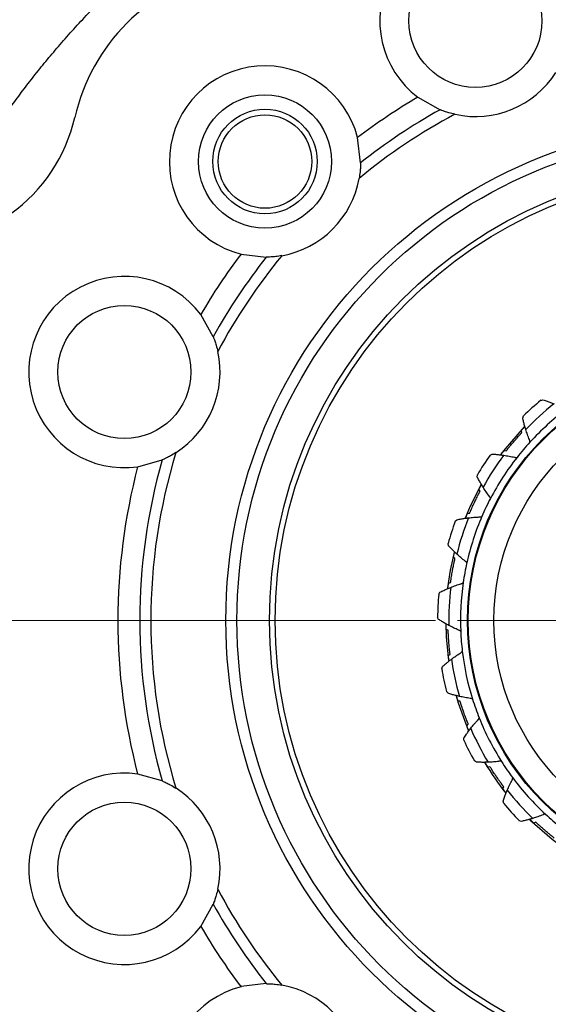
# Model space of a CAD drawing. Header units: inches. Extents: x 0.6 to 16.3, y 0.2 to 11.5.
# Tile 5 of 18: x 2.8 to 3.7, y 6.6 to 8.4. Entities that reach past the tile are written whole.
import ezdxf

# ---------------------------------------------------------------- set-up
doc = ezdxf.new("R2010")
doc.units = ezdxf.units.IN
doc.header["$MEASUREMENT"] = 0
doc.styles.add('SLDTEXTSTYLE0', font='TXT', dxfattribs={"width": 0.75})
doc.dimstyles.new('SLDDIMSTYLE0', dxfattribs={"dimtxt": 0.137795, "dimasz": 0.14, "dimexe": 0, "dimexo": 0.0625, "dimgap": 0.034449, "dimtad": 0, "dimtih": 1, "dimtoh": 1, "dimdec": 1, "dimlfac": 1.5, "dimrnd": 1e-09, "dimzin": 12, "dimdsep": 46, "dimtxsty": 'SLDTEXTSTYLE0', "dimblk1": 'CLOSED', "dimblk2": 'CLOSED', "dimsah": 1, "dimcen": 0.09, "dimadec": 0, "dimazin": 3, "dimtfac": 1, "dimtofl": 0, "dimtmove": 0, "dimatfit": 3, "dimldrblk": 'CLOSED', "dimfxl": 0, "dimfrac": 2, "dimtolj": 1, "dimtzin": 12, "dimarcsym": 0})
doc.dimstyles.new('SLDDIMSTYLE1', dxfattribs={"dimtxt": 0.137795, "dimasz": 0.14, "dimexe": 0, "dimexo": 0.0625, "dimgap": 0.034449, "dimtad": 0, "dimdec": 1, "dimlfac": 1.5, "dimrnd": 1e-09, "dimzin": 12, "dimdsep": 46, "dimtxsty": 'SLDTEXTSTYLE0', "dimblk1": 'CLOSED', "dimblk2": 'CLOSED', "dimsah": 1, "dimcen": 0.09, "dimadec": 0, "dimazin": 3, "dimtfac": 1, "dimtdec": 1, "dimtofl": 0, "dimtmove": 0, "dimatfit": 3, "dimldrblk": 'CLOSED', "dimfxl": 0, "dimfrac": 2, "dimtolj": 1, "dimtzin": 12, "dimarcsym": 0})
doc.dimstyles.new('SLDDIMSTYLE3', dxfattribs={"dimtxt": 0.137795, "dimasz": 0.14, "dimexe": 0, "dimexo": 0.0625, "dimgap": 0.034449, "dimtad": 0, "dimtih": 1, "dimtoh": 1, "dimdec": 1, "dimlfac": 1.5, "dimrnd": 1e-09, "dimzin": 12, "dimdsep": 46, "dimtxsty": 'SLDTEXTSTYLE0', "dimblk1": 'CLOSED', "dimblk2": 'CLOSED', "dimsah": 1, "dimcen": 0.09, "dimadec": 0, "dimazin": 3, "dimtfac": 1, "dimtdec": 1, "dimtofl": 0, "dimtmove": 0, "dimatfit": 3, "dimldrblk": 'CLOSED', "dimfxl": 0, "dimfrac": 2, "dimtolj": 1, "dimtzin": 12, "dimarcsym": 0})

# ---------------------------------------------------------------- blocks, each defined once
blk = doc.blocks.new('_Closed')
at = {"color": 0, "linetype": 'ByBlock', "lineweight": -2}
for p, q in [((-1, 0.166667), (0, 0)), ((-1, 0.166667), (-1, -0.166667)), ((0, 0), (-1, -0.166667)), ((0, 0), (-1, 0))]:
    blk.add_line(p, q, dxfattribs=at)
blk = doc.blocks.new('_D')
at = {"color": 7, "linetype": 'Continuous', "lineweight": 0}
for p, q in [((3.3753, 9.3789), (1.0717, 9.3789)), ((1.111, 9.3789), (1.111, 8.4558)), ((0.9583, 8.4278), (0.9163, 8.4278)), ((0.9163, 8.4278), (0.9163, 8.209)), ((1.2638, 8.4278), (1.3058, 8.4278)), ((1.3058, 8.4278), (1.3058, 8.209)), ((0.9163, 8.209), (0.9583, 8.209)), ((1.3058, 8.209), (1.2638, 8.209)), ((1.111, 4.5092), (1.111, 8.0029)), ((2.785, 4.5092), (1.0717, 4.5092))]:
    blk.add_line(p, q, dxfattribs=at)
at = {"color": 7, "linetype": 'Continuous', "lineweight": 18, "xscale": 0.14, "yscale": 0.14}
for p, rotation in [((1.111, 9.3789), 90.0000000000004), ((1.111, 4.5092), 270.0000000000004)]:
    blk.add_blockref('_Closed', p, dxfattribs=dict(at, rotation=rotation))
at = {"color": 7, "linetype": 'Continuous', "lineweight": 18, "char_height": 0.1378, "attachment_point": 1, "style": 'SLDTEXTSTYLE0'}
for s, insert in [('186', (0.9583, 8.3867)), ('7.3', (0.9838, 8.1805))]:
    blk.add_mtext(s, dxfattribs=dict(at, insert=insert))
blk = doc.blocks.new('_D_1')
at = {"color": 7, "linetype": 'Continuous', "lineweight": 0}
for p, q in [((1.9772, 6.7485), (1.9772, 3.3675)), ((4.8639, 4.7505), (4.8639, 3.3675)), ((3.279, 3.6053), (3.237, 3.6053)), ((3.237, 3.6053), (3.237, 3.3865)), ((3.5844, 3.6053), (3.6264, 3.6053)), ((3.6264, 3.6053), (3.6264, 3.3865)), ((1.9772, 3.4068), (3.1162, 3.4068)), ((4.8639, 3.4068), (3.7472, 3.4068)), ((3.237, 3.3865), (3.279, 3.3865)), ((3.6264, 3.3865), (3.5844, 3.3865))]:
    blk.add_line(p, q, dxfattribs=at)
at = {"color": 7, "linetype": 'Continuous', "lineweight": 18, "xscale": 0.14, "yscale": 0.14, "rotation": 180.0000000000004}
blk.add_blockref('_Closed', (1.9772, 3.4068), dxfattribs=at)
at = {"color": 7, "linetype": 'Continuous', "lineweight": 18, "xscale": 0.14, "yscale": 0.14}
blk.add_blockref('_Closed', (4.8639, 3.4068), dxfattribs=at)
at = {"color": 7, "linetype": 'Continuous', "lineweight": 18, "char_height": 0.1378, "attachment_point": 1, "style": 'SLDTEXTSTYLE0'}
for s, insert in [('110', (3.279, 3.5642)), ('4.3', (3.3044, 3.358))]:
    blk.add_mtext(s, dxfattribs=dict(at, insert=insert))
blk = doc.blocks.new('_D_3')
at = {"color": 7, "linetype": 'Continuous', "lineweight": 0}
for p, q in [((3.5124, 7.3256), (1.5441, 7.3256)), ((1.5835, 7.3256), (1.5835, 6.3502)), ((1.4308, 6.3222), (1.3888, 6.3222)), ((1.3888, 6.3222), (1.3888, 6.1035)), ((1.7362, 6.3222), (1.7782, 6.3222)), ((1.7782, 6.3222), (1.7782, 6.1035)), ((1.3888, 6.1035), (1.4308, 6.1035)), ((1.7782, 6.1035), (1.7362, 6.1035)), ((1.5835, 4.5092), (1.5835, 5.8973)), ((2.785, 4.5092), (1.5441, 4.5092))]:
    blk.add_line(p, q, dxfattribs=at)
at = {"color": 7, "linetype": 'Continuous', "lineweight": 18, "xscale": 0.14, "yscale": 0.14}
for p, rotation in [((1.5835, 7.3256, 0.5011), 90.0000000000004), ((1.5835, 4.5092, 0.5011), 270.0000000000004)]:
    blk.add_blockref('_Closed', p, dxfattribs=dict(at, rotation=rotation))
at = {"color": 7, "linetype": 'Continuous', "lineweight": 18, "char_height": 0.1378, "attachment_point": 1, "style": 'SLDTEXTSTYLE0'}
for s, insert in [('107', (1.4308, 6.2811)), ('4.2', (1.4562, 6.0749))]:
    blk.add_mtext(s, dxfattribs=dict(at, insert=insert))
blk = doc.blocks.new('SW_CENTERMARKSYMBOL_1')
at = {"color": 0, "linetype": 'Continuous', "lineweight": 18}
for p, q in [((0, 0.1312), (0, 0.4787)), ((0, 0), (0, 0.0656)), ((-0.1312, 0), (-0.4787, 0)), ((0, 0), (-0.0656, 0)), ((0, 0), (0, -0.0656)), ((0, 0), (0.0656, 0)), ((0.1312, 0), (0.4787, 0)), ((0, -0.1312), (0, -0.4787))]:
    blk.add_line(p, q, dxfattribs=at)

msp = doc.modelspace()

# ---------------------------------------------------------------- linework, layer by layer
at = {"color": 7, "linetype": 'Continuous', "lineweight": 25}
for p, q in [((3.4805, 8.2661), (3.5205, 8.2436)), ((3.3775, 8.1481), (3.3721, 8.1936)), ((3.1625, 7.984), (3.208, 7.9786)), ((3.1125, 7.8356), (3.09, 7.8756)), ((3.7016, 7.7212), (3.7056, 7.7222)), ((3.6692, 7.6893), (3.6706, 7.6932)), ((3.6676, 7.6635), (3.6661, 7.667)), ((3.6356, 7.6311), (3.6393, 7.6302)), ((2.9766, 7.6017), (3.0208, 7.6141)), ((3.6104, 7.6226), (3.614, 7.6246)), ((3.5874, 7.5834), (3.5877, 7.5875)), ((3.5925, 7.558), (3.5902, 7.5611)), ((3.5479, 7.5038), (3.5508, 7.5066)), ((3.57, 7.5185), (3.5738, 7.5186)), ((3.5358, 7.4599), (3.535, 7.464)), ((3.5473, 7.4367), (3.5443, 7.4391)), ((3.5357, 7.3927), (3.5394, 7.3938)), ((3.5182, 7.3728), (3.5203, 7.3763)), ((3.5178, 7.3273), (3.5161, 7.331)), ((3.535, 7.3079), (3.5315, 7.3094)), ((3.5352, 7.2624), (3.5385, 7.2644)), ((3.5234, 7.2386), (3.5246, 7.2425)), ((3.5349, 7.1946), (3.5322, 7.1977)), ((3.5565, 7.1802), (3.5527, 7.1807)), ((3.5684, 7.1363), (3.5711, 7.1391)), ((3.5632, 7.1103), (3.5634, 7.1144)), ((3.5857, 7.0707), (3.5823, 7.073)), ((3.6102, 7.0625), (3.6064, 7.062)), ((3.0208, 7.0371), (2.9766, 7.0495)), ((3.6332, 7.0232), (3.635, 7.0266)), ((3.6349, 6.9967), (3.6339, 7.0007)), ((3.6668, 6.9643), (3.6629, 6.9656)), ((3.6927, 6.9627), (3.6891, 6.9612)), ((3.09, 6.7756), (3.1125, 6.8156)), ((3.208, 6.6726), (3.1625, 6.6672))]:
    msp.add_line(p, q, dxfattribs=at)
at = {"color": 7, "linetype": 'Continuous', "lineweight": 25, "flags": 128}
for points in [[(3.6715, 7.6735), (3.6373, 7.6342), (3.6299, 7.6247)], [(3.5944, 7.5699), (3.5748, 7.5311), (3.5658, 7.5097)], [(3.5458, 7.4479), (3.5389, 7.4161), (3.5341, 7.3843)], [(3.5307, 7.319), (3.5315, 7.2958), (3.5358, 7.2538)], [(3.5494, 7.1899), (3.5531, 7.1773), (3.5712, 7.1282)], [(3.6818, 6.9674), (3.7219, 6.9323), (3.7314, 6.925)]]:
    msp.add_lwpolyline(points, dxfattribs=at)
at = {"color": 7, "linetype": 'Continuous', "lineweight": 25}
for centre, radius in [((4.0305, 7.3256), 1.9709), ((3.5841, 8.4034), 0.1197), ((3.2056, 8.1505), 0.1197), ((3.2056, 8.1505), 0.094), ((3.2056, 8.1505), 0.084), ((4.0305, 7.3256), 0.8953), ((4.0305, 7.3256), 0.8753), ((4.0305, 7.3256), 0.8167), ((4.0305, 7.3256), 0.8067), ((2.9527, 7.7721), 0.1197), ((4.0305, 7.3256), 0.4607), ((4.0305, 7.3256), 0.4595), ((4.0305, 7.3256), 0.4593), ((4.0305, 7.3256), 0.4131), ((2.9527, 6.8791), 0.1197)]:
    msp.add_circle(centre, radius, dxfattribs=at)
for centre, radius, start, end in [((3.5841, 8.4034), 0.172, 352.0012, 232.9988), ((3.2039, 8.1523), 0.3491, 102.7863, 167.2137), ((3.2056, 8.1505), 0.172, 14.5012, 255.4988), ((3.5841, 8.4034), 0.172, 257.6743, 327.3257), ((4.0305, 7.3256), 1.0895, 120.318, 127.182), ((4.0305, 7.3256), 1.0302, 117.9714, 129.5286), ((4.0305, 7.3256), 1.0502, 119.0535, 128.4465), ((2.5797, 8.2939), 0.2909, 305.4062, 347.2137), ((3.2056, 8.1505), 0.172, 280.1743, 349.8257), ((4.0305, 7.3256), 1.0895, 142.818, 149.682), ((4.0305, 7.3256), 1.0502, 141.5535, 150.9465), ((4.0305, 7.3256), 1.0302, 140.4714, 152.0286), ((2.9527, 7.7721), 0.172, 37.0012, 277.9988), ((2.9527, 7.7721), 0.172, 302.6743, 12.3257), ((4.0305, 7.3256), 0.5145, 129.7385, 134.3974), ((4.0305, 7.3256), 0.4945, 128.1011, 136.0348), ((4.0305, 7.3256), 0.4733, 126.7346, 137.4013), ((4.0305, 7.3256), 0.4733, 137.4013, 141.7346), ((4.0305, 7.3256), 1.0502, 164.0535, 195.9465), ((4.0305, 7.3256), 1.0302, 162.9714, 197.0286), ((4.0305, 7.3256), 0.5145, 144.7385, 149.3974), ((4.0305, 7.3256), 0.4945, 143.1011, 151.0348), ((4.0305, 7.3256), 0.4733, 141.7346, 152.4013), ((4.0305, 7.3256), 1.0895, 165.318, 194.682), ((4.0305, 7.3256), 0.4733, 152.4013, 156.7346), ((4.0305, 7.3256), 0.4945, 158.1011, 166.0348), ((4.0305, 7.3256), 0.4733, 156.7346, 167.4013), ((4.0305, 7.3256), 0.5145, 159.7385, 164.3974), ((4.0305, 7.3256), 0.4733, 167.4013, 171.7346), ((4.0305, 7.3256), 0.4945, 173.1011, 181.0348), ((4.0305, 7.3256), 0.4733, 171.7346, 182.4013), ((4.0305, 7.3256), 0.5145, 174.7385, 179.3974), ((4.0305, 7.3256), 0.4733, 182.4013, 186.7346), ((4.0305, 7.3256), 0.4733, 186.7346, 197.4013), ((4.0305, 7.3256), 0.4945, 188.1011, 196.0348), ((4.0305, 7.3256), 0.5145, 189.7385, 194.3974), ((4.0305, 7.3256), 0.4733, 197.4013, 201.7346), ((4.0305, 7.3256), 0.4733, 201.7346, 212.4013), ((4.0305, 7.3256), 0.4945, 203.1011, 211.0348), ((4.0305, 7.3256), 0.5145, 204.7385, 209.3974), ((4.0305, 7.3256), 0.4999, 210.7861, 218.4066), ((4.0305, 7.3256), 0.4733, 212.4013, 216.7346), ((2.9527, 6.8791), 0.172, 82.0012, 322.9988), ((4.0305, 7.3256), 0.4733, 216.7346, 227.4013), ((2.9527, 6.8791), 0.172, 347.6743, 57.3257), ((4.0305, 7.3256), 0.4945, 218.1011, 226.0348), ((4.0305, 7.3256), 0.5145, 219.7385, 224.3974), ((4.0305, 7.3256), 0.4733, 227.4013, 231.7346), ((4.0305, 7.3256), 1.0302, 207.9714, 219.5286), ((4.0305, 7.3256), 1.0502, 209.0535, 218.4465), ((4.0305, 7.3256), 1.0895, 210.318, 217.182), ((3.2056, 6.5006), 0.172, 104.5012, 345.4988), ((3.2056, 6.5006), 0.172, 10.1743, 79.8257)]:
    msp.add_arc(centre, radius, start, end, dxfattribs=at)
at = {"color": 8, "linetype": 'Continuous', "lineweight": 25}
for points, knots in [([(2.514, 7.7689), (2.5153, 7.7734), (2.5225, 7.7982), (2.5354, 7.8376), (2.5513, 7.8818), (2.5618, 7.9086), (2.5671, 7.9217), (2.5688, 7.9258), (2.5693, 7.9272), (2.5695, 7.9277), (2.5696, 7.9278), (2.5696, 7.9279), (2.5696, 7.9279), (2.5696, 7.928), (2.5696, 7.928), (2.5696, 7.928), (2.5696, 7.928), (2.5844, 7.9637), (2.6164, 8.034), (2.6713, 8.1339), (2.7176, 8.2057), (2.751, 8.2526), (2.7699, 8.2781), (2.79, 8.3042), (2.8115, 8.3308), (2.8343, 8.3579), (2.8586, 8.3855), (2.8844, 8.4133), (2.9163, 8.4463), (2.9513, 8.4801), (2.9855, 8.511), (3.0164, 8.5376), (3.0542, 8.5686), (3.1082, 8.6095), (3.177, 8.6564), (3.2502, 8.7004), (3.3182, 8.7366), (3.3748, 8.7635), (3.4159, 8.7813), (3.4484, 8.7946), (3.476, 8.8053), (3.5084, 8.817), (3.543, 8.8287), (3.5699, 8.8372), (3.585, 8.8415), (3.5873, 8.8422)], [0, 0, 0, 0, 0.008839, 0.048968, 0.078623, 0.097803, 0.103464, 0.10549, 0.106121, 0.106349, 0.106439, 0.106477, 0.106493, 0.1065, 0.106503, 0.106505, 0.106505, 0.106506, 0.179833, 0.252586, 0.322323, 0.341588, 0.361635, 0.382464, 0.404075, 0.426468, 0.449642, 0.473599, 0.498339, 0.536675, 0.565797, 0.585702, 0.613885, 0.658344, 0.713943, 0.771619, 0.820237, 0.859796, 0.890297, 0.905043, 0.92629, 0.94649, 0.970347, 0.995386, 1, 1, 1, 1]), ([(3.587, 5.8093), (3.582, 5.8107), (3.5636, 5.8157), (3.5328, 5.8258), (3.4952, 5.8387), (3.46, 5.8519), (3.4281, 5.8647), (3.3956, 5.8785), (3.3588, 5.8952), (3.3151, 5.9164), (3.2769, 5.9366), (3.2472, 5.9534), (3.2267, 5.9653), (3.2071, 5.977), (3.1884, 5.9887), (3.1704, 6.0002), (3.1584, 6.0081), (3.1492, 6.0143), (3.1373, 6.0222), (3.1098, 6.0413), (3.0672, 6.0726), (3.0215, 6.1092), (2.9804, 6.1446), (2.9462, 6.1759), (2.9035, 6.2174), (2.8532, 6.2705), (2.797, 6.3368), (2.7474, 6.4024), (2.7099, 6.4575), (2.6803, 6.5046), (2.6538, 6.5495), (2.6272, 6.5987), (2.6038, 6.6458), (2.5856, 6.6856), (2.5639, 6.7365), (2.539, 6.8009), (2.5222, 6.8554), (2.5139, 6.8824)], [0, 0, 0, 0, 0.0097554, 0.0362173, 0.0613347, 0.0851075, 0.1075356, 0.1264644, 0.1519938, 0.1841232, 0.2184498, 0.2338911, 0.2488343, 0.2632796, 0.2772268, 0.290676, 0.3036274, 0.3046024, 0.3116536, 0.3306826, 0.3680399, 0.411798, 0.4416013, 0.4708763, 0.4996229, 0.554498, 0.6093725, 0.6642459, 0.7101726, 0.7356976, 0.7697099, 0.8087968, 0.8417391, 0.869397, 0.89177, 0.9466187, 1, 1, 1, 1])]:
    msp.add_open_spline(points, degree=3, knots=knots, dxfattribs=at)
at = {"color": 7, "linetype": 'Continuous', "lineweight": 25}
for points, knots in [([(3.5473, 8.2354), (3.5437, 8.2363), (3.5371, 8.2379), (3.529, 8.2405), (3.5239, 8.2423), (3.521, 8.2434), (3.5207, 8.2435), (3.5205, 8.2436)], [0, 0, 0, 0, 0.296629, 0.532467, 0.714441, 0.866237, 1, 1, 1, 1]), ([(3.3775, 8.1481), (3.3775, 8.1479), (3.3775, 8.1475), (3.3775, 8.1445), (3.3772, 8.1394), (3.3766, 8.1311), (3.3755, 8.1242), (3.3749, 8.1202)], [0, 0, 0, 0, 0.145803, 0.291322, 0.446058, 0.683639, 1, 1, 1, 1]), ([(3.2359, 7.9813), (3.2322, 7.9807), (3.2255, 7.9796), (3.217, 7.9789), (3.2116, 7.9786), (3.2086, 7.9786), (3.2082, 7.9786), (3.208, 7.9786)], [0, 0, 0, 0, 0.296629, 0.532467, 0.714441, 0.866237, 1, 1, 1, 1]), ([(3.1125, 7.8356), (3.1126, 7.8354), (3.1127, 7.835), (3.1138, 7.8322), (3.1155, 7.8275), (3.1181, 7.8196), (3.1198, 7.8127), (3.1207, 7.8088)], [0, 0, 0, 0, 0.145803, 0.291322, 0.446058, 0.683639, 1, 1, 1, 1]), ([(3.7056, 7.7222), (3.7081, 7.7213), (3.7127, 7.7198), (3.7193, 7.7173), (3.7233, 7.7156), (3.7254, 7.7147)], [0, 0, 0, 0, 0.367191, 0.683527, 1, 1, 1, 1]), ([(3.6746, 7.6689), (3.6739, 7.6713), (3.6725, 7.6758), (3.6707, 7.6827), (3.6697, 7.6871), (3.6692, 7.6893)], [0, 0, 0, 0, 0.356058, 0.677963, 1, 1, 1, 1]), ([(3.6661, 7.667), (3.6669, 7.6678), (3.6709, 7.672), (3.6721, 7.6732), (3.673, 7.6742)], [0, 0, 0, 0, 0.199918, 1, 1, 1, 1]), ([(3.6821, 7.646), (3.6821, 7.647), (3.682, 7.6484), (3.6815, 7.6497), (3.6813, 7.6503), (3.68, 7.6534), (3.6776, 7.6596), (3.6756, 7.6658), (3.6746, 7.6689)], [0, 0, 0, 0, 0.123859, 0.172169, 0.178234, 0.194443, 0.595701, 1, 1, 1, 1]), ([(3.6393, 7.6302), (3.6397, 7.6307), (3.6402, 7.6314), (3.6414, 7.6329), (3.6423, 7.634), (3.6431, 7.6351), (3.6438, 7.6359), (3.6453, 7.6378), (3.6486, 7.6418), (3.6531, 7.6472), (3.6577, 7.6524), (3.6605, 7.6557), (3.6622, 7.6575), (3.6632, 7.6587), (3.6642, 7.6597), (3.6657, 7.6614), (3.6667, 7.6625), (3.6673, 7.6631), (3.6676, 7.6635)], [0, 0, 0, 0, 0.16043, 0.215716, 0.259558, 0.278881, 0.293965, 0.309151, 0.378059, 0.515881, 0.608724, 0.671228, 0.698803, 0.715524, 0.7367, 0.775509, 0.897488, 1, 1, 1, 1]), ([(3.6296, 7.6232), (3.6299, 7.6237), (3.6306, 7.6246), (3.6339, 7.629), (3.6356, 7.6311)], [0, 0, 0, 0, 0.51366, 1, 1, 1, 1]), ([(3.0455, 7.6273), (3.0423, 7.6253), (3.0365, 7.6217), (3.029, 7.6179), (3.024, 7.6155), (3.0213, 7.6143), (3.0209, 7.6142), (3.0208, 7.6141)], [0, 0, 0, 0, 0.296629, 0.532467, 0.714441, 0.866237, 1, 1, 1, 1]), ([(3.614, 7.6246), (3.6166, 7.6244), (3.6215, 7.6241), (3.6285, 7.6234), (3.6329, 7.6228), (3.6351, 7.6225)], [0, 0, 0, 0, 0.367191, 0.683527, 1, 1, 1, 1]), ([(3.6351, 7.6225), (3.6383, 7.622), (3.6432, 7.6212), (3.6496, 7.62), (3.6529, 7.6193), (3.6545, 7.6189), (3.6551, 7.6187), (3.6565, 7.6185), (3.6579, 7.6186), (3.6589, 7.6187)], [0, 0, 0, 0, 0.404289, 0.618528, 0.805562, 0.82177, 0.827836, 0.876144, 1, 1, 1, 1]), ([(3.5979, 7.5651), (3.5966, 7.5672), (3.5941, 7.5712), (3.5906, 7.5774), (3.5885, 7.5814), (3.5874, 7.5834)], [0, 0, 0, 0, 0.356058, 0.677963, 1, 1, 1, 1]), ([(3.5738, 7.5186), (3.574, 7.5192), (3.5744, 7.5199), (3.5751, 7.5217), (3.5757, 7.523), (3.5762, 7.5243), (3.5767, 7.5252), (3.5776, 7.5274), (3.5797, 7.5322), (3.5827, 7.5386), (3.5858, 7.5448), (3.5877, 7.5486), (3.5888, 7.5509), (3.5895, 7.5523), (3.5902, 7.5535), (3.5913, 7.5556), (3.5919, 7.5568), (3.5923, 7.5576), (3.5925, 7.558)], [0, 0, 0, 0, 0.1604302, 0.2157165, 0.2595581, 0.2788809, 0.2939648, 0.3091507, 0.378059, 0.5158807, 0.6087245, 0.6712282, 0.698803, 0.7155237, 0.7367, 0.7755093, 0.8974877, 1, 1, 1, 1]), ([(3.5902, 7.5611), (3.5907, 7.5621), (3.5935, 7.5671), (3.5943, 7.5686), (3.595, 7.5698)], [0, 0, 0, 0, 0.199918, 1, 1, 1, 1]), ([(3.6111, 7.5449), (3.6107, 7.5458), (3.6103, 7.5472), (3.6095, 7.5483), (3.6091, 7.5488), (3.6071, 7.5515), (3.6032, 7.5569), (3.5996, 7.5623), (3.5979, 7.5651)], [0, 0, 0, 0, 0.123859, 0.172169, 0.178234, 0.194443, 0.595701, 1, 1, 1, 1]), ([(3.5508, 7.5066), (3.5534, 7.5071), (3.5582, 7.508), (3.5651, 7.5092), (3.5695, 7.5097), (3.5717, 7.51)], [0, 0, 0, 0, 0.367191, 0.683527, 1, 1, 1, 1]), ([(3.5662, 7.5093), (3.5664, 7.5098), (3.5668, 7.5109), (3.5689, 7.516), (3.57, 7.5185)], [0, 0, 0, 0, 0.51366, 1, 1, 1, 1]), ([(3.5717, 7.51), (3.5749, 7.5104), (3.5799, 7.5109), (3.5864, 7.5114), (3.5897, 7.5115), (3.5914, 7.5116), (3.592, 7.5116), (3.5934, 7.5117), (3.5947, 7.5122), (3.5957, 7.5126)], [0, 0, 0, 0, 0.404289, 0.618528, 0.805562, 0.82177, 0.827836, 0.876144, 1, 1, 1, 1]), ([(3.5506, 7.4449), (3.5488, 7.4466), (3.5454, 7.4499), (3.5404, 7.4549), (3.5373, 7.4583), (3.5358, 7.4599)], [0, 0, 0, 0, 0.356058, 0.677963, 1, 1, 1, 1]), ([(3.5394, 7.3938), (3.5395, 7.3944), (3.5396, 7.3952), (3.5399, 7.3972), (3.5401, 7.3986), (3.5403, 7.3999), (3.5405, 7.401), (3.5408, 7.4033), (3.5416, 7.4084), (3.5429, 7.4154), (3.5442, 7.4222), (3.5451, 7.4264), (3.5456, 7.4289), (3.5459, 7.4304), (3.5462, 7.4318), (3.5467, 7.4341), (3.547, 7.4354), (3.5472, 7.4363), (3.5473, 7.4367)], [0, 0, 0, 0, 0.1604302, 0.2157165, 0.2595581, 0.2788809, 0.2939648, 0.3091507, 0.378059, 0.5158807, 0.6087245, 0.6712282, 0.698803, 0.7155237, 0.7367, 0.7755093, 0.8974877, 1, 1, 1, 1]), ([(3.5443, 7.4391), (3.5445, 7.4402), (3.5458, 7.4458), (3.5463, 7.4474), (3.5466, 7.4487)], [0, 0, 0, 0, 0.1999183, 1, 1, 1, 1]), ([(3.5686, 7.4288), (3.568, 7.4297), (3.5673, 7.4309), (3.5662, 7.4318), (3.5657, 7.4321), (3.563, 7.4342), (3.5579, 7.4384), (3.5531, 7.4427), (3.5506, 7.4449)], [0, 0, 0, 0, 0.123859, 0.172169, 0.178234, 0.194443, 0.595701, 1, 1, 1, 1]), ([(3.5203, 7.3763), (3.5227, 7.3774), (3.527, 7.3795), (3.5335, 7.3824), (3.5376, 7.3841), (3.5396, 7.385)], [0, 0, 0, 0, 0.367191, 0.683527, 1, 1, 1, 1]), ([(3.5345, 7.3829), (3.5345, 7.3834), (3.5347, 7.3845), (3.5354, 7.39), (3.5357, 7.3927)], [0, 0, 0, 0, 0.5136596, 1, 1, 1, 1]), ([(3.5396, 7.385), (3.5426, 7.3862), (3.5473, 7.388), (3.5534, 7.3901), (3.5566, 7.3911), (3.5583, 7.3916), (3.5588, 7.3917), (3.5602, 7.3922), (3.5613, 7.393), (3.5621, 7.3936)], [0, 0, 0, 0, 0.404289, 0.618528, 0.805562, 0.82177, 0.827836, 0.876144, 1, 1, 1, 1]), ([(3.5361, 7.3167), (3.5339, 7.3178), (3.5297, 7.3201), (3.5236, 7.3237), (3.5198, 7.3261), (3.5178, 7.3273)], [0, 0, 0, 0, 0.356058, 0.677963, 1, 1, 1, 1]), ([(3.5315, 7.3094), (3.5314, 7.3105), (3.5313, 7.3162), (3.5312, 7.3179), (3.5312, 7.3193)], [0, 0, 0, 0, 0.199918, 1, 1, 1, 1]), ([(3.5576, 7.3058), (3.5569, 7.3064), (3.5558, 7.3074), (3.5545, 7.308), (3.554, 7.3082), (3.5508, 7.3095), (3.5448, 7.3122), (3.539, 7.3152), (3.5361, 7.3167)], [0, 0, 0, 0, 0.1238591, 0.1721686, 0.1782342, 0.1944432, 0.595701, 1, 1, 1, 1]), ([(3.5385, 7.2644), (3.5384, 7.265), (3.5383, 7.2658), (3.5381, 7.2677), (3.5379, 7.2692), (3.5378, 7.2705), (3.5376, 7.2716), (3.5374, 7.2739), (3.5369, 7.2791), (3.5362, 7.2862), (3.5358, 7.2931), (3.5355, 7.2973), (3.5354, 7.2999), (3.5353, 7.3014), (3.5352, 7.3028), (3.5351, 7.3051), (3.5351, 7.3065), (3.535, 7.3075), (3.535, 7.3079)], [0, 0, 0, 0, 0.16043, 0.215716, 0.259558, 0.278881, 0.293965, 0.309151, 0.378059, 0.515881, 0.608724, 0.671228, 0.698803, 0.715524, 0.7367, 0.775509, 0.897488, 1, 1, 1, 1]), ([(3.5366, 7.2525), (3.5365, 7.2531), (3.5363, 7.2542), (3.5356, 7.2597), (3.5352, 7.2624)], [0, 0, 0, 0, 0.51366, 1, 1, 1, 1]), ([(3.541, 7.2559), (3.5436, 7.2578), (3.5476, 7.2608), (3.553, 7.2644), (3.5558, 7.2662), (3.5573, 7.2671), (3.5577, 7.2674), (3.559, 7.2682), (3.5598, 7.2693), (3.5605, 7.2701)], [0, 0, 0, 0, 0.404289, 0.618528, 0.805562, 0.82177, 0.827836, 0.876144, 1, 1, 1, 1]), ([(3.5246, 7.2425), (3.5266, 7.2442), (3.5302, 7.2474), (3.5357, 7.2519), (3.5392, 7.2546), (3.541, 7.2559)], [0, 0, 0, 0, 0.367191, 0.683527, 1, 1, 1, 1]), ([(3.5553, 7.189), (3.5528, 7.1896), (3.5482, 7.1907), (3.5414, 7.1925), (3.537, 7.1939), (3.5349, 7.1946)], [0, 0, 0, 0, 0.356058, 0.677963, 1, 1, 1, 1]), ([(3.5527, 7.1807), (3.5523, 7.1818), (3.5507, 7.1873), (3.5502, 7.189), (3.5499, 7.1903)], [0, 0, 0, 0, 0.199918, 1, 1, 1, 1]), ([(3.5789, 7.184), (3.578, 7.1845), (3.5767, 7.1851), (3.5753, 7.1854), (3.5747, 7.1854), (3.5713, 7.1859), (3.5648, 7.1869), (3.5584, 7.1883), (3.5553, 7.189)], [0, 0, 0, 0, 0.123859, 0.172169, 0.178234, 0.194443, 0.595701, 1, 1, 1, 1]), ([(3.5711, 7.1391), (3.5709, 7.1397), (3.5706, 7.1404), (3.5698, 7.1423), (3.5693, 7.1436), (3.5688, 7.1448), (3.5684, 7.1458), (3.5676, 7.148), (3.5657, 7.1529), (3.5633, 7.1596), (3.561, 7.1661), (3.5597, 7.1702), (3.5589, 7.1726), (3.5584, 7.174), (3.558, 7.1754), (3.5573, 7.1776), (3.5569, 7.1789), (3.5566, 7.1798), (3.5565, 7.1802)], [0, 0, 0, 0, 0.1604302, 0.2157165, 0.2595581, 0.2788809, 0.2939648, 0.3091507, 0.378059, 0.5158807, 0.6087245, 0.6712282, 0.698803, 0.7155237, 0.7367, 0.7755093, 0.8974877, 1, 1, 1, 1]), ([(3.5723, 7.1272), (3.5721, 7.1277), (3.5716, 7.1287), (3.5695, 7.1338), (3.5684, 7.1363)], [0, 0, 0, 0, 0.51366, 1, 1, 1, 1]), ([(3.5757, 7.1316), (3.5777, 7.1341), (3.5808, 7.138), (3.5851, 7.1429), (3.5874, 7.1454), (3.5885, 7.1466), (3.5889, 7.147), (3.5899, 7.1481), (3.5904, 7.1494), (3.5908, 7.1503)], [0, 0, 0, 0, 0.4042889, 0.6185277, 0.8055616, 0.8217703, 0.8278357, 0.876144, 1, 1, 1, 1]), ([(3.5634, 7.1144), (3.5648, 7.1165), (3.5675, 7.1206), (3.5716, 7.1263), (3.5743, 7.1298), (3.5757, 7.1316)], [0, 0, 0, 0, 0.367191, 0.683527, 1, 1, 1, 1]), ([(3.6068, 7.0706), (3.6043, 7.0706), (3.5996, 7.0704), (3.5925, 7.0705), (3.5879, 7.0707), (3.5857, 7.0707)], [0, 0, 0, 0, 0.356058, 0.677963, 1, 1, 1, 1]), ([(3.6064, 7.062), (3.6058, 7.063), (3.6028, 7.0679), (3.602, 7.0693), (3.6013, 7.0705)], [0, 0, 0, 0, 0.199918, 1, 1, 1, 1]), ([(3.6309, 7.072), (3.6299, 7.0722), (3.6285, 7.0725), (3.6271, 7.0723), (3.6265, 7.0723), (3.6231, 7.0718), (3.6166, 7.0711), (3.6101, 7.0708), (3.6068, 7.0706)], [0, 0, 0, 0, 0.123859, 0.172169, 0.178234, 0.194443, 0.595701, 1, 1, 1, 1]), ([(3.635, 7.0266), (3.6346, 7.027), (3.6341, 7.0277), (3.633, 7.0293), (3.6321, 7.0304), (3.6313, 7.0315), (3.6307, 7.0324), (3.6293, 7.0343), (3.6262, 7.0385), (3.6222, 7.0443), (3.6183, 7.05), (3.6159, 7.0536), (3.6146, 7.0557), (3.6137, 7.057), (3.613, 7.0582), (3.6117, 7.0602), (3.611, 7.0613), (3.6105, 7.0621), (3.6102, 7.0625)], [0, 0, 0, 0, 0.16043, 0.215716, 0.259558, 0.278881, 0.293965, 0.309151, 0.378059, 0.515881, 0.608724, 0.671228, 0.698803, 0.715524, 0.7367, 0.775509, 0.897488, 1, 1, 1, 1]), ([(3.0208, 7.0371), (3.021, 7.037), (3.0213, 7.0368), (3.0241, 7.0356), (3.0286, 7.0335), (3.036, 7.0297), (3.0421, 7.026), (3.0455, 7.0239)], [0, 0, 0, 0, 0.145803, 0.291322, 0.446058, 0.683639, 1, 1, 1, 1]), ([(3.6414, 7.0205), (3.6427, 7.0234), (3.6447, 7.028), (3.6476, 7.0338), (3.6491, 7.0368), (3.6499, 7.0383), (3.6502, 7.0388), (3.6508, 7.0401), (3.651, 7.0415), (3.6512, 7.0425)], [0, 0, 0, 0, 0.404289, 0.618528, 0.805562, 0.82177, 0.827836, 0.876144, 1, 1, 1, 1]), ([(3.6393, 7.0153), (3.6389, 7.0158), (3.6382, 7.0166), (3.6348, 7.021), (3.6332, 7.0232)], [0, 0, 0, 0, 0.51366, 1, 1, 1, 1]), ([(3.6339, 7.0007), (3.6348, 7.0031), (3.6363, 7.0077), (3.6388, 7.0143), (3.6405, 7.0184), (3.6414, 7.0205)], [0, 0, 0, 0, 0.367191, 0.683527, 1, 1, 1, 1]), ([(3.7101, 6.9772), (3.7091, 6.9771), (3.7077, 6.9771), (3.7064, 6.9765), (3.7059, 6.9763), (3.7027, 6.975), (3.6965, 6.9727), (3.6903, 6.9707), (3.6872, 6.9697)], [0, 0, 0, 0, 0.1238591, 0.1721686, 0.1782342, 0.1944432, 0.595701, 1, 1, 1, 1]), ([(3.6872, 6.9697), (3.6848, 6.969), (3.6803, 6.9676), (3.6735, 6.9658), (3.669, 6.9648), (3.6668, 6.9643)], [0, 0, 0, 0, 0.356058, 0.677963, 1, 1, 1, 1]), ([(3.6891, 6.9612), (3.6883, 6.962), (3.6841, 6.9659), (3.6829, 6.9671), (3.6819, 6.9681)], [0, 0, 0, 0, 0.199918, 1, 1, 1, 1]), ([(3.7259, 6.9344), (3.7254, 6.9348), (3.7248, 6.9353), (3.7232, 6.9365), (3.7221, 6.9374), (3.721, 6.9382), (3.7202, 6.9389), (3.7184, 6.9404), (3.7143, 6.9436), (3.7089, 6.9482), (3.7037, 6.9527), (3.7005, 6.9556), (3.6986, 6.9573), (3.6974, 6.9583), (3.6964, 6.9592), (3.6947, 6.9608), (3.6937, 6.9618), (3.693, 6.9624), (3.6927, 6.9627)], [0, 0, 0, 0, 0.16043, 0.215716, 0.259558, 0.278881, 0.293965, 0.309151, 0.378059, 0.515881, 0.608724, 0.671228, 0.698803, 0.715524, 0.7367, 0.775509, 0.897488, 1, 1, 1, 1]), ([(3.1207, 6.8424), (3.1198, 6.8387), (3.1182, 6.8321), (3.1156, 6.824), (3.1138, 6.8189), (3.1127, 6.8161), (3.1126, 6.8158), (3.1125, 6.8156)], [0, 0, 0, 0, 0.2966291, 0.5324669, 0.7144411, 0.8662368, 1, 1, 1, 1]), ([(3.208, 6.6726), (3.2082, 6.6726), (3.2086, 6.6726), (3.2116, 6.6725), (3.2167, 6.6723), (3.225, 6.6717), (3.232, 6.6706), (3.2359, 6.6699)], [0, 0, 0, 0, 0.145803, 0.291322, 0.446058, 0.683639, 1, 1, 1, 1])]:
    msp.add_open_spline(points, degree=3, knots=knots, dxfattribs=at)

# ---------------------------------------------------------------- block references
at = {"color": 7, "linetype": 'Continuous', "lineweight": 0}
msp.add_blockref('SW_CENTERMARKSYMBOL_1', (4.0305, 7.3256), dxfattribs=at)

# ---------------------------------------------------------------- dimensions: what is measured, and where the dimension line sits
at = {"color": 7, "linetype": 'Continuous', "lineweight": 18}
for base, p1, dimstyle, picture, middle in [((1.111, 4.5092), (3.4147, 9.3789), 'SLDDIMSTYLE0', '_D', (1.111, 8.2293)), ((1.5835, 4.5092), (3.5518, 7.3256), 'SLDDIMSTYLE3', '_D_3', (1.5835, 6.1238))]:
    dim = msp.add_linear_dim(base=base, p1=p1, p2=(2.8244, 4.5092), angle=90, dimstyle=dimstyle, dxfattribs=at)
    dim.commit()
    dim.dimension.update_dxf_attribs({"geometry": picture, "text_midpoint": middle, "dimtype": 160})
dim = msp.add_linear_dim(base=(4.8639, 3.4068), p1=(1.9772, 6.7879), p2=(4.8639, 4.7899), dimstyle='SLDDIMSTYLE1', dxfattribs=at)
dim.commit()
dim.dimension.update_dxf_attribs({"geometry": '_D_1', "text_midpoint": (3.4317, 3.4068), "dimtype": 160})

doc.saveas('drawing.dxf')
